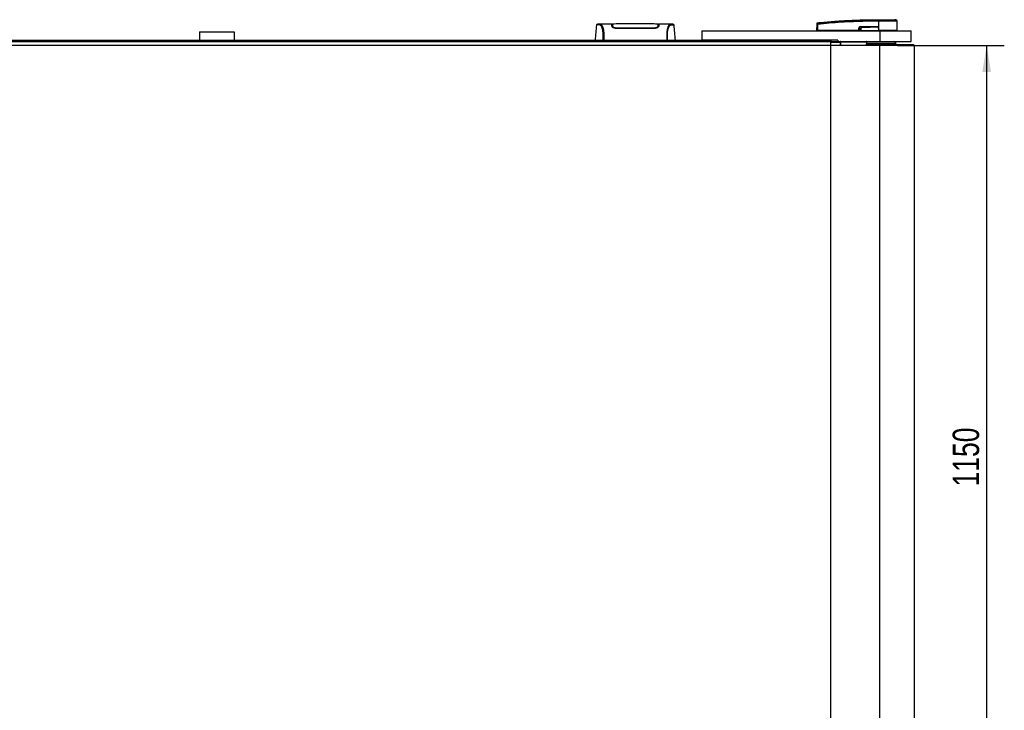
# Model space of a CAD drawing. Header units: millimetres. Extents: x 0 to 420, y 0 to 297.
# Tile 8 of 28: x 114 to 226, y 78 to 157. Entities that reach past the tile are written whole.
import ezdxf

# ---------------------------------------------------------------- set-up
doc = ezdxf.new("R2010")
doc.units = ezdxf.units.MM
doc.layers.add('QUOTE', color=174, linetype='Continuous')
doc.styles.add('SLDTEXTSTYLE3', font='TXT', dxfattribs={"width": 0.75})
doc.dimstyles.new('SLDDIMSTYLE0', dxfattribs={"dimtxt": 3, "dimasz": 3, "dimexe": 0, "dimexo": 0.0625, "dimgap": 0.75, "dimtad": 1, "dimlfac": 12.598399, "dimrnd": 1e-09, "dimzin": 12, "dimdsep": 46, "dimtxsty": 'SLDTEXTSTYLE3', "dimsah": 1, "dimcen": 0.09, "dimadec": 0, "dimazin": 3, "dimtfac": 1, "dimtdec": 3, "dimtofl": 0, "dimtmove": 0, "dimatfit": 3, "dimfxl": 0, "dimfrac": 2, "dimtolj": 1, "dimtzin": 12, "dimarcsym": 0})

# ---------------------------------------------------------------- blocks, each defined once
blk = doc.blocks.new('_D_1')
at = {"layer": 'QUOTE'}
for p, q in [((213.91, 153.94), (226.05, 153.94)), ((224.05, 153.94), (224.05, 62.66)), ((213.91, 62.66), (226.05, 62.66))]:
    blk.add_line(p, q, dxfattribs=at)
for points in [[(224.05, 153.94), (223.55, 150.94), (224.55, 150.94)], [(224.05, 62.66), (224.55, 65.66), (223.55, 65.66)]]:
    blk.add_solid(points, dxfattribs=at)
at = {"layer": 'QUOTE', "insert": (220.19, 103.86), "char_height": 3, "attachment_point": 1, "rotation": 90, "style": 'SLDTEXTSTYLE3'}
blk.add_mtext('1150', dxfattribs=at)

msp = doc.modelspace()

# ---------------------------------------------------------------- linework, layer by layer
at = {"color": 7, "linetype": 'Continuous', "lineweight": 25}
for p, q in [((211.74647, 156.70788), (211.73359, 156.70787)), ((211.74647, 156.70788), (211.74569, 155.6449)), ((211.74659, 156.87522), (211.7467, 156.87522)), ((213.74521, 156.8643), (213.60714, 156.87522)), ((213.89642, 155.6449), (213.88715, 156.70783)), ((179.72569, 156.24002), (179.7254, 156.23966)), ((181.46717, 156.37857), (180.10156, 156.37857)), ((181.52408, 156.33888), (181.46787, 156.33888)), ((181.52728, 156.15304), (181.52817, 156.10228)), ((181.53589, 156.26741), (181.53594, 156.12141)), ((181.5376, 156.2109), (181.5388, 156.11909)), ((181.53889, 156.17013), (181.53904, 156.16172)), ((181.53932, 156.14569), (181.53904, 156.16172)), ((181.53932, 156.14569), (181.54117, 156.03722)), ((181.53945, 156.13767), (181.53955, 156.13209)), ((181.94827, 155.9226), (181.94827, 155.88151)), ((186.3139, 155.88119), (181.94827, 155.88119)), ((186.3139, 155.92257), (186.31389, 155.88156)), ((186.72218, 156.09554), (186.7214, 156.0379)), ((186.72285, 156.14566), (186.72218, 156.09554)), ((186.72627, 156.27181), (186.72621, 156.12141)), ((186.7943, 156.33888), (186.73813, 156.33888)), ((188.1614, 156.37857), (186.79498, 156.37857)), ((188.17173, 156.37779), (188.1614, 156.37779)), ((188.53648, 156.24002), (188.53676, 156.23966)), ((191.67172, 155.60522), (191.67172, 154.53365)), ((191.67172, 155.60522), (211.91239, 155.60522)), ((194.72602, 155.6072), (194.72602, 155.60522)), ((195.36019, 155.60522), (195.36019, 155.6072)), ((204.76897, 155.6449), (204.77517, 156.35564)), ((204.76897, 155.6449), (204.82713, 155.6449)), ((204.80762, 155.6449), (204.80831, 155.60522)), ((204.83334, 156.35564), (204.82713, 155.6449)), ((209.53536, 155.6449), (204.82713, 155.6449)), ((204.83006, 155.6449), (204.83012, 155.60522)), ((204.83315, 156.52382), (204.8331, 156.52381)), ((209.53536, 155.6449), (209.53661, 155.96532)), ((209.55019, 155.6449), (209.53536, 155.6449)), ((209.53848, 155.6449), (209.53854, 155.60522)), ((209.55145, 155.96532), (209.55019, 155.6449)), ((209.55019, 155.6449), (209.72716, 155.6449)), ((209.7189, 155.87827), (209.55145, 155.96532)), ((209.57761, 155.6449), (209.5781, 155.60522)), ((209.70985, 156.0747), (209.8494, 156.00215)), ((211.57258, 156.0747), (209.70985, 156.0747)), ((209.71087, 156.09522), (211.5736, 156.09522)), ((209.73323, 155.6449), (211.74531, 155.6449)), ((209.74568, 155.6449), (209.74597, 155.60522)), ((211.74147, 156.08567), (211.74151, 156.08126)), ((211.74151, 156.08126), (211.74531, 155.6449)), ((211.74569, 155.6449), (211.74531, 155.6449)), ((213.89642, 155.6449), (211.74569, 155.6449)), ((211.74731, 155.6449), (211.74734, 155.60522)), ((211.91239, 155.60522), (211.91239, 154.41459)), ((211.91239, 155.60522), (215.48427, 155.60522)), ((213.85708, 155.60522), (213.85777, 155.6449)), ((215.48427, 154.41459), (215.48427, 155.60522)), ((81.34024, 154.53365), (191.67172, 154.53365)), ((134.60098, 155.48615), (138.56974, 155.48615)), ((134.60098, 155.48615), (134.60098, 154.53365)), ((138.56974, 155.48615), (138.56974, 154.53365)), ((207.14988, 154.53365), (191.67172, 154.53365)), ((206.35613, 154.53365), (206.35613, 154.35506)), ((207.14988, 154.53365), (207.14988, 154.41459)), ((207.14988, 154.41459), (211.91239, 154.41459)), ((207.44383, 154.37421), (207.45144, 153.93834)), ((207.44425, 154.38068), (207.44462, 154.38284)), ((207.48351, 154.37421), (207.48351, 154.41459)), ((207.48351, 154.37421), (210.40755, 154.37421)), ((207.49112, 153.93834), (207.48351, 154.37421)), ((210.40755, 154.37421), (210.36877, 153.93834)), ((210.40755, 154.37421), (210.40755, 154.41459)), ((210.41047, 153.93834), (210.44909, 154.37113)), ((211.91239, 154.41459), (215.48427, 154.41459)), ((211.91239, 153.93834), (61.09958, 153.93834)), ((206.35613, 154.35506), (66.65584, 154.35506)), ((206.35613, 153.93834), (206.35613, 154.35506)), ((207.40574, 154.35109), (206.35613, 154.35109)), ((206.35613, 154.31036), (207.40527, 154.31036)), ((207.40415, 154.34246), (207.40527, 154.31036)), ((207.40527, 154.31036), (207.41176, 153.93834)), ((210.41612, 154.0574), (215.18145, 154.0574)), ((210.42341, 154.20292), (213.73802, 154.20292)), ((211.91239, 62.6569), (211.91239, 153.93834)), ((215.84146, 153.93834), (211.91239, 153.93834)), ((213.73802, 154.0574), (213.73802, 154.20292)), ((215.18145, 154.0574), (215.7224, 154.0574)), ((215.7224, 153.93834), (215.7224, 154.0574)), ((215.84146, 62.6569), (215.84146, 153.93834))]:
    msp.add_line(p, q, dxfattribs=at)
at = {"color": 7, "linetype": 'Continuous'}
for p in [(66.65584, 154.53365), (206.35613, 62.06158)]:
    msp.add_line(p, (206.35613, 154.53365), dxfattribs=at)
at = {"color": 7, "linetype": 'Continuous', "lineweight": 25, "flags": 128}
for points in [[(180.11303, 156.37839), (180.15169, 156.37562), (180.18962, 156.36733), (180.23075, 156.34709), (180.2414, 156.33914), (180.25588, 156.3263), (180.26886, 156.31284), (180.27231, 156.30894), (180.27328, 156.30782), (180.27358, 156.30748), (180.27369, 156.30735), (180.27372, 156.30731), (180.27374, 156.30729), (180.27374, 156.30729), (180.27375, 156.30728), (180.27375, 156.30728), (180.27375, 156.30728), (180.27375, 156.30728), (180.27375, 156.30728), (180.31606, 156.2516), (180.35664, 156.18554), (180.40072, 156.09604), (180.44198, 155.98944), (180.47786, 155.86988), (180.50962, 155.72869), (180.53575, 155.56272), (180.55373, 155.37845), (180.56285, 155.17869), (180.56298, 154.97135), (180.55483, 154.75786), (180.53853, 154.53365)], [(211.57258, 156.0747), (211.66718, 156.07837), (211.74151, 156.08126)]]:
    msp.add_lwpolyline(points, dxfattribs=at)
at = {"color": 7, "linetype": 'Continuous', "lineweight": 25}
for centre, radius, start, end in [((212.32986, 156.74141), 0.59721, 168.1201678, 183.2190123), ((214.96564, 156.49726), 3.24106, 173.3031905, 173.4966106), ((212.34281, 156.74101), 0.59726, 168.0817426, 183.1800729), ((213.7284, 156.70644), 0.15875, 0.5000113, 83.9231277), ((204.80426, 154.59836), 1.75752, 89.0518988, 90.9481012), ((204.83929, 156.44869), 0.06331, 96.1041945, 179.3841407), ((209.54403, 157.987), 2.02169, 269.78976, 270.21024), ((209.54643, 156.09307), 0.16445, 353.5856583, 0.7475902), ((155.02581, 153.35249), 54.88758, 2.7312588, 2.7669963), ((211.40916, 156.09307), 0.16445, 353.5856583, 0.7475902), ((207.40778, 154.37859), 0.03631, 264.2526321, 353.0754988), ((207.40574, 154.39078), 0.03969, 270, 348.463041), ((207.48351, 154.3749), 0.03969, 90, 181), ((207.46367, 154.94283), 0.56897, 268.0016174, 271.9983826), ((210.40755, 154.3749), 0.03969, 354.8105801, 90), ((210.46145, 154.83844), 0.46734, 263.3778257, 268.2379831), ((213.51841, 154.20292), 0.2196, 0, 74.5483066), ((207.4218, 153.93096), 0.37977, 86.5051734, 92.4949408)]:
    msp.add_arc(centre, radius, start, end, dxfattribs=at)
for centre, major_axis, ratio, start_param, end_param in [((209.81826, 155.88442), (0.26989, -0.13275), 0.606725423, 2.252005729, 3.428892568), ((209.81626, 155.88463), (0.25534, -0.12638), 0.556960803, 2.253218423, 3.430105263), ((209.91518, 155.8332), (0.18187, -0.09676), 0.770582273, 2.301138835, 3.478025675), ((209.91518, 155.83355), (0.15876, -0.08391), 0.663017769, 2.299050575, 3.475937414)]:
    msp.add_ellipse(centre, major_axis=major_axis, ratio=ratio, start_param=start_param, end_param=end_param, dxfattribs=at)
for points, knots in [([(204.83256, 156.51164), (205.72641, 156.59321), (207.08873, 156.71754), (208.92444, 156.80898), (210.33521, 156.85744), (211.27424, 156.8574), (211.74544, 156.86435), (211.74544, 156.86435)], [0, 0, 0, 0, 0.388766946, 0.592527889, 0.796289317, 0.999999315, 1, 1, 1, 1]), ([(204.83315, 156.52382), (204.85982, 156.52653), (205.02438, 156.54324), (205.74638, 156.61371), (207.22982, 156.73489), (209.37008, 156.85135), (210.9541, 156.86726), (211.74659, 156.87522)], [0, 0, 0, 0, 0.011701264, 0.072208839, 0.314193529, 0.656887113, 1, 1, 1, 1]), ([(211.73359, 156.70787), (211.26446, 156.70495), (210.32621, 156.6991), (208.91926, 156.65317), (207.08651, 156.56107), (205.72618, 156.43705), (204.83334, 156.35564)], [0, 0, 0, 0, 0.203620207, 0.40724063, 0.61094774, 1, 1, 1, 1]), ([(211.74544, 156.86435), (211.74544, 156.86435), (211.74977, 156.86435), (211.7541, 156.86435), (211.75843, 156.86435)], [0, 0, 0, 0, 0.000365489, 1, 1, 1, 1]), ([(213.88715, 156.70783), (213.88188, 156.70785), (213.87118, 156.70788), (213.78509, 156.7079), (213.64886, 156.70781), (213.46372, 156.70786), (213.23295, 156.70789), (212.96688, 156.70777), (212.66832, 156.7079), (212.36077, 156.70785), (212.04935, 156.70783), (211.84821, 156.70786), (211.74647, 156.70788)], [0, 0, 0, 0, 0.10046502, 0.203843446, 0.304309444, 0.407688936, 0.508155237, 0.611534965, 0.712002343, 0.815383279, 0.906610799, 1, 1, 1, 1]), ([(211.7467, 156.87522), (211.86454, 156.87522), (212.10059, 156.87522), (212.4483, 156.87522), (212.77151, 156.87522), (213.05891, 156.87522), (213.29562, 156.87522), (213.47224, 156.87522), (213.58636, 156.87522), (213.60022, 156.87522), (213.60714, 156.87522)], [0, 0, 0, 0, 0.12488045, 0.250139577, 0.374649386, 0.499812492, 0.624764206, 0.749557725, 0.874923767, 1, 1, 1, 1]), ([(211.75843, 156.86435), (211.85174, 156.86434), (212.03837, 156.8643), (212.32606, 156.86433), (212.61243, 156.86433), (212.8887, 156.86426), (213.13666, 156.86433), (213.35052, 156.86433), (213.52299, 156.86431), (213.64962, 156.86439), (213.72982, 156.86428), (213.74008, 156.86429), (213.74521, 156.8643)], [0, 0, 0, 0, 0.09230362, 0.184607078, 0.286538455, 0.388468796, 0.49039805, 0.592328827, 0.694247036, 0.796166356, 0.898084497, 1, 1, 1, 1]), ([(179.7161, 156.24048), (179.69218, 155.96684), (179.64246, 155.39789), (179.59263, 154.82896), (179.56677, 154.53365)], [0, 0, 0, 0, 0.480948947, 1, 1, 1, 1]), ([(180.11326, 156.37842), (180.07853, 156.37721), (180.00545, 156.37469), (179.91614, 156.36065), (179.84927, 156.34969), (179.80586, 156.3422), (179.78326, 156.33524), (179.7408, 156.31568), (179.72363, 156.26299), (179.71602, 156.23963)], [0, 0, 0, 0, 0.149622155, 0.314808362, 0.495451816, 0.641082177, 0.785188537, 0.904754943, 1, 1, 1, 1]), ([(180.46238, 154.53365), (180.46829, 154.60406), (180.48003, 154.74403), (180.48841, 154.95222), (180.4885, 155.15397), (180.47907, 155.34498), (180.46046, 155.52048), (180.43379, 155.67701), (180.40054, 155.81355), (180.35005, 155.96906), (180.27883, 156.11671), (180.1915, 156.24013), (180.1027, 156.29506), (179.96944, 156.29602), (179.8272, 156.27513), (179.72767, 156.25656), (179.72625, 156.24472), (179.72569, 156.24002)], [0, 0, 0, 0, 0.032935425, 0.065473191, 0.098145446, 0.130763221, 0.163268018, 0.196035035, 0.228732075, 0.261726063, 0.327423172, 0.393754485, 0.458986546, 0.525510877, 0.704726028, 0.882943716, 1, 1, 1, 1]), ([(180.10156, 156.37783), (180.1049, 156.37827), (180.10839, 156.37874), (180.11285, 156.37841), (180.11303, 156.37839)], [0, 0, 0, 0, 0.960137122, 1, 1, 1, 1]), ([(181.47533, 156.14532), (181.47339, 156.20077), (181.46945, 156.31329), (181.46725, 156.37697), (181.46714, 156.37965), (181.46717, 156.37852), (181.46717, 156.37849)], [0, 0, 0, 0, 0.332530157, 0.674837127, 0.992707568, 1, 1, 1, 1]), ([(181.4684, 156.34364), (181.47073, 156.34306), (181.47369, 156.34232), (181.50903, 156.34171), (181.51652, 156.34159)], [0, 0, 0, 0, 0.788154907, 1, 1, 1, 1]), ([(181.94827, 155.88119), (181.90209, 155.88423), (181.80992, 155.8903), (181.68444, 155.93416), (181.57649, 155.99584), (181.49454, 156.07176), (181.48174, 156.12076), (181.47533, 156.14532)], [0, 0, 0, 0, 0.176023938, 0.351363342, 0.544666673, 0.771794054, 1, 1, 1, 1]), ([(181.52505, 156.28094), (181.52509, 156.27851), (181.52544, 156.25851), (181.5263, 156.2091), (181.52706, 156.16572)], [0, 0, 0, 0, 0.121923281, 1, 1, 1, 1]), ([(181.52817, 156.10228), (181.533, 156.0784), (181.54141, 156.03686), (181.59542, 155.99433), (181.61839, 155.97624)], [0, 0, 0, 0, 0.57480988, 1, 1, 1, 1]), ([(186.7269, 156.37724), (186.52071, 156.38326), (186.099, 156.39556), (185.45835, 156.39711), (184.80224, 156.39673), (184.06806, 156.39596), (183.25911, 156.39579), (182.39104, 156.3987), (181.81739, 156.3842), (181.53527, 156.37708)], [0, 0, 0, 0, 0.121131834, 0.247743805, 0.373182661, 0.498132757, 0.665852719, 0.835664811, 1, 1, 1, 1]), ([(181.53553, 156.36247), (181.53577, 156.3476), (181.53605, 156.33037), (181.53647, 156.29791), (181.53652, 156.29348)], [0, 0, 0, 0, 0.863291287, 1, 1, 1, 1]), ([(181.53855, 156.1895), (181.53793, 156.22499), (181.5366, 156.30148), (181.53573, 156.35097), (181.53561, 156.35812), (181.53559, 156.35923)], [0, 0, 0, 0, 0.4223468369, 0.9102109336, 1, 1, 1, 1]), ([(181.53586, 156.30525), (181.53587, 156.30193), (181.53588, 156.29112), (181.53588, 156.27712), (181.53589, 156.26741)], [0, 0, 0, 0, 0.306620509, 1, 1, 1, 1]), ([(181.94827, 155.92258), (181.90879, 155.92498), (181.8308, 155.92973), (181.72352, 155.96444), (181.6304, 156.01433), (181.5565, 156.07932), (181.54521, 156.12293), (181.53932, 156.14569)], [0, 0, 0, 0, 0.1733458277, 0.3424433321, 0.5326110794, 0.7561077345, 1, 1, 1, 1]), ([(186.3139, 155.92255), (186.1641, 155.92248), (185.41511, 155.92214), (183.9599, 155.92123), (182.65449, 155.9221), (181.94827, 155.92258)], [0, 0, 0, 0, 0.102939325, 0.514696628, 1, 1, 1, 1]), ([(186.72285, 156.14565), (186.71706, 156.12319), (186.70543, 156.07812), (186.62224, 156.00607), (186.50841, 155.95081), (186.39689, 155.92529), (186.3353, 155.92325), (186.3139, 155.92255)], [0, 0, 0, 0, 0.240964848, 0.48337497, 0.728596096, 0.905685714, 1, 1, 1, 1]), ([(186.78684, 156.14532), (186.77962, 156.11912), (186.76519, 156.06674), (186.6677, 155.98123), (186.53611, 155.91496), (186.40798, 155.88444), (186.33789, 155.88202), (186.3139, 155.88119)], [0, 0, 0, 0, 0.2426700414, 0.4850882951, 0.7318057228, 0.9081720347, 1, 1, 1, 1]), ([(186.64761, 155.9776), (186.67038, 155.99659), (186.72113, 156.0389), (186.72942, 156.07975), (186.734, 156.10228)], [0, 0, 0, 0, 0.4486593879, 1, 1, 1, 1]), ([(186.72218, 156.09554), (186.72244, 156.1142), (186.72297, 156.15154), (186.72358, 156.18705), (186.72388, 156.20482)], [0, 0, 0, 0, 0.499552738, 1, 1, 1, 1]), ([(186.72692, 156.37884), (186.72691, 156.37835), (186.72689, 156.37736), (186.72665, 156.36329), (186.7258, 156.31483), (186.72449, 156.23948), (186.72335, 156.17416), (186.72285, 156.14565)], [0, 0, 0, 0, 0.198516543, 0.406826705, 0.6188004, 0.833614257, 1, 1, 1, 1]), ([(186.72379, 156.11733), (186.72419, 156.15352), (186.72469, 156.19907), (186.7253, 156.25396), (186.72546, 156.26818), (186.72553, 156.27482)], [0, 0, 0, 0, 0.673696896, 0.847729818, 1, 1, 1, 1]), ([(186.72627, 156.27181), (186.72628, 156.2818), (186.72629, 156.29466), (186.7263, 156.30367), (186.7263, 156.30568)], [0, 0, 0, 0, 0.776950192, 1, 1, 1, 1]), ([(186.72666, 156.36404), (186.7267, 156.36608), (186.72678, 156.37071), (186.72684, 156.3743), (186.72688, 156.37631)], [0, 0, 0, 0, 0.439512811, 1, 1, 1, 1]), ([(186.7356, 156.34136), (186.75404, 156.34175), (186.78842, 156.34246), (186.79207, 156.34327), (186.79376, 156.34364)], [0, 0, 0, 0, 0.536196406, 1, 1, 1, 1]), ([(186.79498, 156.37822), (186.79498, 156.37834), (186.79503, 156.37955), (186.79489, 156.37594), (186.79438, 156.36153), (186.79263, 156.31123), (186.79004, 156.23662), (186.7878, 156.17278), (186.78684, 156.14532)], [0, 0, 0, 0, 0.02175985, 0.22405071, 0.426729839, 0.633142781, 0.842242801, 1, 1, 1, 1]), ([(188.1614, 156.37779), (188.15224, 156.37793), (188.12119, 156.37841), (188.06164, 156.37071), (188.0041, 156.32864), (187.96018, 156.27254), (187.93312, 156.23284), (187.90426, 156.18453), (187.8742, 156.1262), (187.84578, 156.06022), (187.82118, 155.99375), (187.80176, 155.93339), (187.7837, 155.86906), (187.76709, 155.8008), (187.74676, 155.70271), (187.72491, 155.56476), (187.70696, 155.38048), (187.69781, 155.18145), (187.69787, 154.97323), (187.70584, 154.7565), (187.71763, 154.60888), (187.72364, 154.53365)], [0, 0, 0, 0, 0.044103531, 0.14951948, 0.256325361, 0.29580618, 0.338562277, 0.373557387, 0.420455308, 0.470767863, 0.502534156, 0.535857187, 0.566542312, 0.596340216, 0.628096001, 0.689772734, 0.752680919, 0.814410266, 0.87472491, 0.936164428, 1, 1, 1, 1]), ([(187.79978, 154.53365), (187.79388, 154.60406), (187.78213, 154.74403), (187.77376, 154.95222), (187.77367, 155.15397), (187.7831, 155.34498), (187.8017, 155.52048), (187.82838, 155.67701), (187.86162, 155.81355), (187.91211, 155.96906), (187.98333, 156.11671), (188.07066, 156.24013), (188.15946, 156.29506), (188.29272, 156.29602), (188.43496, 156.27513), (188.53449, 156.25656), (188.53591, 156.24472), (188.53648, 156.24002)], [0, 0, 0, 0, 0.032935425, 0.065473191, 0.098145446, 0.130763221, 0.163268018, 0.196035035, 0.228732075, 0.261726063, 0.327423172, 0.393754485, 0.458986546, 0.525510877, 0.704726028, 0.882943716, 1, 1, 1, 1]), ([(188.54615, 156.23963), (188.53853, 156.26299), (188.52136, 156.31568), (188.47891, 156.33524), (188.45631, 156.3422), (188.4129, 156.34969), (188.34603, 156.36065), (188.25671, 156.37469), (188.18364, 156.37721), (188.14891, 156.37842)], [0, 0, 0, 0, 0.095245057, 0.214811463, 0.358917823, 0.504548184, 0.685191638, 0.850377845, 1, 1, 1, 1]), ([(188.69539, 154.53365), (188.66953, 154.82895), (188.61971, 155.39788), (188.56999, 155.96683), (188.54607, 156.24048)], [0, 0, 0, 0, 0.51903279, 1, 1, 1, 1]), ([(204.77517, 156.35564), (204.77521, 156.35943), (204.77533, 156.37379), (204.77555, 156.3982), (204.77577, 156.42417), (204.77594, 156.44315), (204.77597, 156.4473), (204.77599, 156.44937)], [0, 0, 0, 0, 0.082107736, 0.311654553, 0.54070711, 0.770369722, 1, 1, 1, 1]), ([(204.77599, 156.44937), (204.77603, 156.45394), (204.77609, 156.46015), (204.77609, 156.46098), (204.7761, 156.4612)], [0, 0, 0, 0, 0.736574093, 1, 1, 1, 1]), ([(204.7761, 156.4612), (204.77619, 156.4634), (204.77657, 156.47283), (204.78146, 156.48909), (204.79421, 156.5067), (204.81201, 156.51953), (204.82607, 156.52239), (204.8331, 156.52381)], [0, 0, 0, 0, 0.071606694, 0.306811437, 0.537874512, 0.76893725, 1, 1, 1, 1]), ([(204.83256, 156.51164), (204.83211, 156.50814), (204.83121, 156.50113), (204.83085, 156.4695), (204.83132, 156.42634), (204.83233, 156.38579), (204.83313, 156.36192), (204.83334, 156.35564)], [0, 0, 0, 0, 0.229688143, 0.459596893, 0.688779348, 0.91808895, 1, 1, 1, 1]), ([(204.8331, 156.52381), (204.83306, 156.52359), (204.8329, 156.52272), (204.83271, 156.51634), (204.83256, 156.51164)], [0, 0, 0, 0, 0.263884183, 1, 1, 1, 1]), ([(209.7189, 155.87827), (209.72355, 155.87829), (209.73186, 155.87832), (209.74234, 155.87829), (209.74696, 155.87827)], [0, 0, 0, 0, 0.56, 1, 1, 1, 1]), ([(209.72716, 155.6449), (209.72461, 155.68843), (209.72005, 155.76608), (209.71925, 155.84402), (209.7189, 155.87827)], [0, 0, 0, 0, 0.560586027, 1, 1, 1, 1]), ([(209.72716, 155.6449), (209.7277, 155.6449), (209.72898, 155.6449), (209.73115, 155.6449), (209.73267, 155.6449), (209.73323, 155.6449)], [0, 0, 0, 0, 0.31939567, 0.748191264, 1, 1, 1, 1]), ([(209.74696, 155.87827), (209.74574, 155.83468), (209.74356, 155.75674), (209.73639, 155.67911), (209.73323, 155.6449)], [0, 0, 0, 0, 0.55939227, 1, 1, 1, 1]), ([(209.8494, 156.00215), (210.17102, 156.01669), (210.74537, 156.04264), (211.31981, 156.0649), (211.57258, 156.0747)], [0, 0, 0, 0, 0.559974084, 1, 1, 1, 1]), ([(211.74151, 156.08126), (211.38875, 156.05771), (210.75885, 156.01565), (210.12841, 155.98253), (209.85104, 155.96796)], [0, 0, 0, 0, 0.5600269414, 1, 1, 1, 1]), ([(211.5736, 156.09522), (211.58982, 156.09506), (211.63787, 156.09459), (211.69438, 156.09476), (211.73357, 156.08719), (211.74147, 156.08567)], [0, 0, 0, 0, 0.289267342, 0.85682964, 1, 1, 1, 1]), ([(207.40574, 154.35109), (207.40548, 154.3507), (207.40497, 154.34992), (207.40442, 154.34494), (207.40415, 154.34246)], [0, 0, 0, 0, 0.50006029, 1, 1, 1, 1])]:
    msp.add_open_spline(points, degree=3, knots=knots, dxfattribs=at)

# ---------------------------------------------------------------- dimensions: what is measured, and where the dimension line sits
at = {"layer": 'QUOTE'}
dim = msp.add_linear_dim(base=(221.67338, 62.6569), p1=(211.91239, 153.93834), p2=(211.91239, 62.6569), angle=90, dimstyle='SLDDIMSTYLE0', dxfattribs=at)
dim.commit()
dim.dimension.update_dxf_attribs({"geometry": '_D_1', "text_midpoint": (221.67338, 108.29762), "dimtype": 160})

doc.saveas('drawing.dxf')
